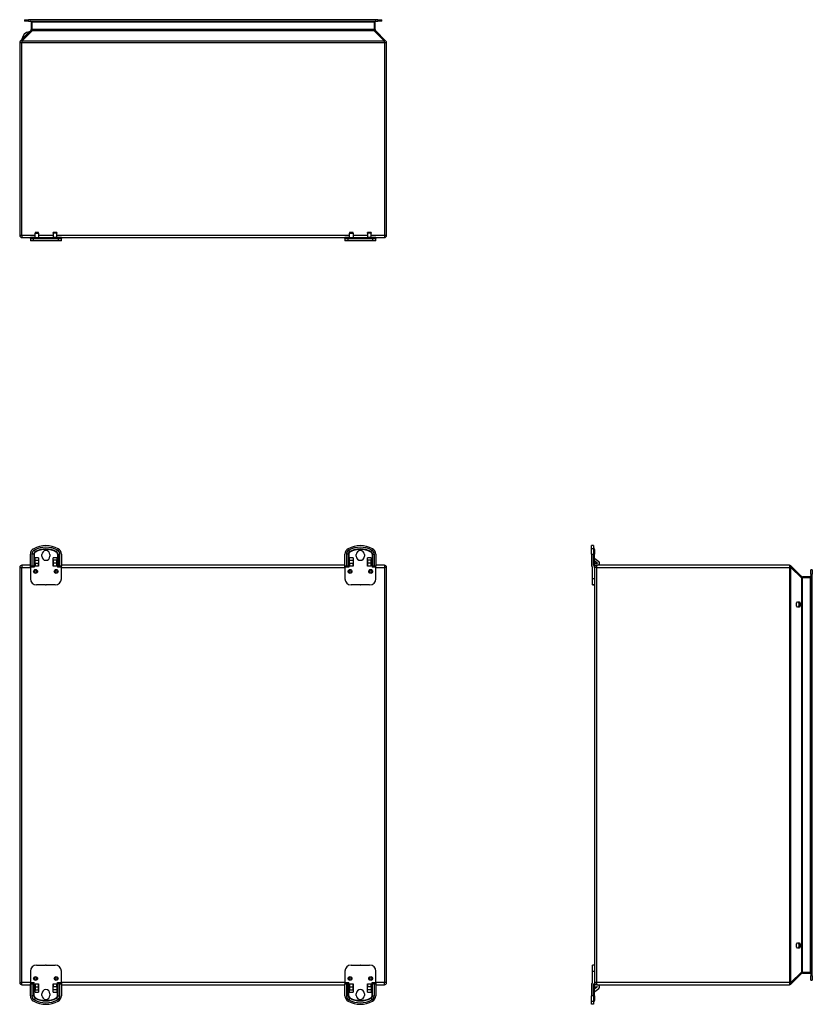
# Model space of a CAD drawing. Header units: inches. Extents: x 7.2 to 101, y 8.4 to 68.3.
# Tile 2 of 5: x 7.2 to 37.4, y 30.7 to 68.3. Entities that reach past the tile are written whole.
import ezdxf

# ---------------------------------------------------------------- set-up
doc = ezdxf.new("R2010")
doc.units = ezdxf.units.IN
doc.header["$MEASUREMENT"] = 0
doc.layers.add('Visible Edges(ANSI)', color=7, linetype='Continuous', lineweight=25)
doc.layers.add('Visible Tangent Edges(ANSI)', color=7, linetype='Continuous', lineweight=25)

msp = doc.modelspace()

# ---------------------------------------------------------------- linework, layer by layer
at = {"layer": 'Visible Edges(ANSI)'}
for p, q in [((7.38, 68.252), (7.537, 68.252)), ((7.38, 68.252), (7.38, 68.199)), ((7.537, 68.199), (7.38, 68.199)), ((20.866, 68.252), (7.537, 68.252)), ((7.537, 68.199), (20.866, 68.199)), ((7.642, 68.168), (7.642, 67.873)), ((20.762, 67.873), (20.762, 68.168)), ((20.866, 68.252), (21.024, 68.252)), ((21.024, 68.199), (20.866, 68.199)), ((21.024, 68.199), (21.024, 68.252)), ((7.626, 67.836), (7.226, 67.437)), ((21.177, 67.437), (20.777, 67.836)), ((7.202, 67.377), (7.202, 60.024)), ((21.202, 60.024), (21.202, 67.377)), ((7.788, 60.137), (7.788, 60.105)), ((7.926, 60.137), (7.788, 60.137)), ((7.788, 59.948), (7.788, 60.105)), ((7.926, 60.105), (7.926, 60.137)), ((7.926, 60.105), (7.926, 59.948)), ((8.477, 60.105), (8.477, 60.137)), ((8.615, 60.137), (8.477, 60.137)), ((8.477, 60.105), (8.477, 59.948)), ((8.615, 60.137), (8.615, 60.105)), ((8.615, 59.948), (8.615, 60.105)), ((19.788, 60.137), (19.788, 60.105)), ((19.926, 60.137), (19.788, 60.137)), ((19.788, 59.948), (19.788, 60.105)), ((19.926, 60.105), (19.926, 60.137)), ((19.926, 60.105), (19.926, 59.948)), ((20.477, 60.105), (20.477, 60.137)), ((20.615, 60.137), (20.477, 60.137)), ((20.477, 60.105), (20.477, 59.948)), ((20.615, 60.137), (20.615, 60.105)), ((20.615, 59.948), (20.615, 60.105)), ((7.286, 59.94), (7.611, 59.94)), ((7.757, 59.94), (7.611, 59.94)), ((7.611, 59.901), (7.611, 59.94)), ((7.611, 59.901), (7.735, 59.901)), ((7.611, 59.901), (7.611, 59.822)), ((7.735, 59.822), (7.611, 59.822)), ((7.687, 59.911), (7.68, 59.904)), ((7.735, 59.901), (8.668, 59.901)), ((8.668, 59.822), (7.735, 59.822)), ((7.757, 59.94), (7.804, 59.94)), ((7.788, 59.94), (7.788, 59.948)), ((7.804, 59.94), (8.599, 59.94)), ((7.926, 59.948), (7.926, 59.94)), ((8.477, 59.948), (8.477, 59.94)), ((8.599, 59.94), (8.647, 59.94)), ((8.615, 59.94), (8.615, 59.948)), ((8.792, 59.94), (8.647, 59.94)), ((8.668, 59.901), (8.792, 59.901)), ((8.792, 59.822), (8.668, 59.822)), ((8.716, 59.911), (8.723, 59.904)), ((8.792, 59.94), (19.611, 59.94)), ((8.792, 59.94), (8.792, 59.901)), ((8.792, 59.822), (8.792, 59.901)), ((19.757, 59.94), (19.611, 59.94)), ((19.611, 59.901), (19.611, 59.94)), ((19.611, 59.901), (19.735, 59.901)), ((19.611, 59.901), (19.611, 59.822)), ((19.735, 59.822), (19.611, 59.822)), ((19.687, 59.911), (19.68, 59.904)), ((19.735, 59.901), (20.668, 59.901)), ((20.668, 59.822), (19.735, 59.822)), ((19.757, 59.94), (19.804, 59.94)), ((19.788, 59.94), (19.788, 59.948)), ((19.804, 59.94), (20.599, 59.94)), ((19.926, 59.948), (19.926, 59.94)), ((20.477, 59.948), (20.477, 59.94)), ((20.599, 59.94), (20.647, 59.94)), ((20.615, 59.94), (20.615, 59.948)), ((20.792, 59.94), (20.647, 59.94)), ((20.668, 59.901), (20.792, 59.901)), ((20.792, 59.822), (20.668, 59.822)), ((20.716, 59.911), (20.723, 59.904)), ((20.792, 59.94), (21.118, 59.94)), ((20.792, 59.94), (20.792, 59.901)), ((20.792, 59.822), (20.792, 59.901)), ((29.097, 48.189), (29.018, 48.189)), ((29.018, 48.072), (29.018, 48.189)), ((29.097, 48.189), (29.097, 48.072)), ((29.107, 48.113), (29.1, 48.12)), ((7.611, 47.402), (7.611, 47.864)), ((7.788, 47.722), (7.788, 47.722)), ((7.788, 47.633), (7.788, 47.722)), ((7.788, 47.41), (7.788, 47.722)), ((7.788, 47.716), (7.788, 47.716)), ((7.926, 47.722), (7.926, 47.722)), ((7.926, 47.722), (7.926, 47.633)), ((7.926, 47.722), (7.926, 47.41)), ((7.926, 47.716), (7.926, 47.716)), ((8.046, 47.785), (8.046, 47.847)), ((8.358, 47.847), (8.358, 47.785)), ((8.477, 47.41), (8.477, 47.722)), ((8.477, 47.633), (8.477, 47.722)), ((8.477, 47.722), (8.477, 47.722)), ((8.477, 47.716), (8.477, 47.716)), ((8.615, 47.722), (8.616, 47.722)), ((8.615, 47.722), (8.615, 47.633)), ((8.616, 47.716), (8.615, 47.716)), ((8.616, 47.722), (8.616, 47.41)), ((8.792, 47.864), (8.792, 47.402)), ((19.611, 47.402), (19.611, 47.864)), ((19.788, 47.722), (19.788, 47.722)), ((19.788, 47.633), (19.788, 47.722)), ((19.788, 47.41), (19.788, 47.722)), ((19.788, 47.716), (19.788, 47.716)), ((19.926, 47.722), (19.926, 47.722)), ((19.926, 47.722), (19.926, 47.633)), ((19.926, 47.722), (19.926, 47.41)), ((19.926, 47.716), (19.926, 47.716)), ((20.046, 47.785), (20.046, 47.847)), ((20.358, 47.847), (20.358, 47.785)), ((20.477, 47.41), (20.477, 47.722)), ((20.477, 47.633), (20.477, 47.722)), ((20.477, 47.722), (20.477, 47.722)), ((20.477, 47.716), (20.477, 47.716)), ((20.615, 47.722), (20.616, 47.722)), ((20.615, 47.722), (20.615, 47.633)), ((20.616, 47.716), (20.615, 47.716)), ((20.616, 47.722), (20.616, 47.41)), ((20.792, 47.864), (20.792, 47.402)), ((29.018, 47.864), (29.018, 48.072)), ((29.018, 47.864), (29.018, 47.402)), ((29.097, 48.072), (29.097, 47.864)), ((29.097, 47.441), (29.097, 47.864)), ((29.136, 48.043), (29.136, 47.943)), ((29.136, 47.943), (29.136, 47.864)), ((29.136, 47.402), (29.136, 47.864)), ((29.144, 47.7), (29.301, 47.584)), ((7.202, 47.357), (7.202, 31.525)), ((7.611, 47.441), (7.286, 47.441)), ((7.669, 47.402), (7.611, 47.402)), ((7.611, 47.363), (7.611, 47.402)), ((7.611, 47.363), (7.611, 46.929)), ((7.788, 47.527), (7.788, 47.633)), ((7.788, 47.52), (7.788, 47.527)), ((7.788, 47.52), (7.788, 47.41)), ((7.788, 47.52), (7.926, 47.52)), ((7.788, 47.441), (7.788, 47.441)), ((7.788, 47.41), (7.788, 47.41)), ((7.926, 47.633), (7.926, 47.527)), ((7.926, 47.527), (7.926, 47.52)), ((7.926, 47.41), (7.926, 47.52)), ((7.926, 47.441), (7.926, 47.441)), ((7.926, 47.41), (7.926, 47.41)), ((8.477, 47.633), (8.477, 47.527)), ((8.477, 47.527), (8.477, 47.52)), ((8.477, 47.52), (8.477, 47.41)), ((8.615, 47.52), (8.477, 47.52)), ((8.477, 47.441), (8.477, 47.441)), ((8.477, 47.41), (8.477, 47.41)), ((8.615, 47.527), (8.615, 47.633)), ((8.615, 47.52), (8.615, 47.527)), ((8.615, 47.41), (8.615, 47.52)), ((8.616, 47.441), (8.615, 47.441)), ((8.616, 47.41), (8.615, 47.41)), ((8.792, 47.402), (8.735, 47.402)), ((19.611, 47.441), (8.792, 47.441)), ((8.792, 47.363), (8.792, 47.402)), ((8.792, 46.929), (8.792, 47.363)), ((19.669, 47.402), (19.611, 47.402)), ((19.611, 47.363), (19.611, 47.402)), ((19.611, 47.363), (19.611, 46.929)), ((19.788, 47.527), (19.788, 47.633)), ((19.788, 47.52), (19.788, 47.527)), ((19.788, 47.52), (19.788, 47.41)), ((19.788, 47.52), (19.926, 47.52)), ((19.788, 47.441), (19.788, 47.441)), ((19.788, 47.41), (19.788, 47.41)), ((19.926, 47.633), (19.926, 47.527)), ((19.926, 47.527), (19.926, 47.52)), ((19.926, 47.41), (19.926, 47.52)), ((19.926, 47.441), (19.926, 47.441)), ((19.926, 47.41), (19.926, 47.41)), ((20.477, 47.633), (20.477, 47.527)), ((20.477, 47.527), (20.477, 47.52)), ((20.477, 47.52), (20.477, 47.41)), ((20.615, 47.52), (20.477, 47.52)), ((20.477, 47.441), (20.477, 47.441)), ((20.477, 47.41), (20.477, 47.41)), ((20.615, 47.527), (20.615, 47.633)), ((20.615, 47.52), (20.615, 47.527)), ((20.615, 47.41), (20.615, 47.52)), ((20.616, 47.441), (20.615, 47.441)), ((20.616, 47.41), (20.615, 47.41)), ((20.792, 47.402), (20.735, 47.402)), ((21.118, 47.441), (20.792, 47.441)), ((20.792, 47.363), (20.792, 47.402)), ((20.792, 46.929), (20.792, 47.363)), ((21.202, 31.525), (21.202, 47.357)), ((29.057, 46.929), (29.057, 47.363)), ((29.244, 47.527), (29.136, 47.608)), ((29.136, 47.357), (29.136, 47.402)), ((29.136, 47.357), (29.136, 31.525)), ((29.167, 47.52), (29.242, 47.52)), ((29.22, 47.441), (29.175, 47.441)), ((36.573, 47.441), (29.22, 47.441)), ((37.032, 47.017), (36.632, 47.417)), ((37.364, 47.001), (37.069, 47.001)), ((37.395, 47.106), (37.395, 47.263)), ((37.448, 47.263), (37.395, 47.263)), ((37.395, 47.106), (37.395, 31.777)), ((37.448, 47.263), (37.448, 47.106)), ((37.448, 31.777), (37.448, 47.106)), ((8.191, 46.693), (7.847, 46.693)), ((8.556, 46.693), (8.213, 46.693)), ((20.191, 46.693), (19.847, 46.693)), ((20.556, 46.693), (20.213, 46.693)), ((29.057, 46.693), (29.057, 46.929)), ((29.057, 46.693), (29.057, 46.693)), ((29.136, 46.693), (29.057, 46.693)), ((29.057, 46.693), (29.136, 46.693)), ((36.843, 45.993), (36.879, 46.043)), ((36.843, 45.89), (36.843, 45.993)), ((36.879, 45.84), (36.843, 45.89)), ((36.879, 46.043), (36.952, 46.043)), ((36.952, 45.84), (36.879, 45.84)), ((36.949, 45.993), (36.914, 46.043)), ((36.914, 45.84), (36.949, 45.89)), ((36.949, 45.89), (36.949, 45.993)), ((36.987, 45.993), (36.949, 45.993)), ((36.987, 45.89), (36.949, 45.89)), ((36.952, 46.043), (36.987, 45.993)), ((36.987, 45.89), (36.952, 45.84)), ((36.987, 45.993), (36.987, 45.89)), ((36.843, 32.993), (36.879, 33.043)), ((36.843, 32.89), (36.843, 32.993)), ((36.879, 32.84), (36.843, 32.89)), ((36.879, 33.043), (36.952, 33.043)), ((36.952, 32.84), (36.879, 32.84)), ((36.949, 32.993), (36.914, 33.043)), ((36.914, 32.84), (36.949, 32.89)), ((36.949, 32.89), (36.949, 32.993)), ((36.987, 32.993), (36.949, 32.993)), ((36.987, 32.89), (36.949, 32.89)), ((36.952, 33.043), (36.987, 32.993)), ((36.987, 32.89), (36.952, 32.84)), ((36.987, 32.993), (36.987, 32.89)), ((7.611, 31.953), (7.611, 31.519)), ((7.847, 32.189), (8.191, 32.189)), ((8.213, 32.189), (8.556, 32.189)), ((8.792, 31.519), (8.792, 31.953)), ((19.611, 31.953), (19.611, 31.519)), ((19.847, 32.189), (20.191, 32.189)), ((20.213, 32.189), (20.556, 32.189)), ((20.792, 31.519), (20.792, 31.953)), ((29.057, 31.953), (29.057, 32.189)), ((29.136, 32.189), (29.057, 32.189)), ((29.057, 32.189), (29.057, 32.189)), ((29.136, 32.189), (29.057, 32.189)), ((29.057, 31.519), (29.057, 31.953)), ((36.632, 31.466), (37.032, 31.866)), ((37.069, 31.881), (37.364, 31.881)), ((37.395, 31.619), (37.395, 31.777)), ((37.395, 31.619), (37.448, 31.619)), ((37.448, 31.777), (37.448, 31.619)), ((7.286, 31.441), (7.611, 31.441)), ((7.611, 31.519), (7.611, 31.48)), ((7.611, 31.48), (7.669, 31.48)), ((7.611, 31.019), (7.611, 31.48)), ((7.788, 31.161), (7.788, 31.472)), ((7.788, 31.472), (7.788, 31.472)), ((7.788, 31.472), (7.788, 31.362)), ((7.788, 31.441), (7.788, 31.441)), ((7.788, 31.362), (7.926, 31.362)), ((7.788, 31.362), (7.788, 31.355)), ((7.788, 31.355), (7.788, 31.249)), ((7.788, 31.161), (7.788, 31.249)), ((7.926, 31.472), (7.926, 31.161)), ((7.926, 31.362), (7.926, 31.472)), ((7.926, 31.472), (7.926, 31.472)), ((7.926, 31.441), (7.926, 31.441)), ((7.926, 31.355), (7.926, 31.362)), ((7.926, 31.249), (7.926, 31.355)), ((7.926, 31.249), (7.926, 31.161)), ((8.477, 31.472), (8.477, 31.472)), ((8.477, 31.472), (8.477, 31.362)), ((8.477, 31.161), (8.477, 31.472)), ((8.477, 31.441), (8.477, 31.441)), ((8.615, 31.362), (8.477, 31.362)), ((8.477, 31.355), (8.477, 31.362)), ((8.477, 31.249), (8.477, 31.355)), ((8.477, 31.161), (8.477, 31.249)), ((8.615, 31.472), (8.616, 31.472)), ((8.615, 31.362), (8.615, 31.472)), ((8.615, 31.441), (8.616, 31.441)), ((8.615, 31.362), (8.615, 31.355)), ((8.615, 31.355), (8.615, 31.249)), ((8.615, 31.249), (8.615, 31.161)), ((8.616, 31.472), (8.616, 31.161)), ((8.735, 31.48), (8.792, 31.48)), ((8.792, 31.519), (8.792, 31.48)), ((8.792, 31.48), (8.792, 31.019)), ((8.792, 31.441), (19.611, 31.441)), ((19.611, 31.519), (19.611, 31.48)), ((19.611, 31.48), (19.669, 31.48)), ((19.611, 31.019), (19.611, 31.48)), ((19.788, 31.161), (19.788, 31.472)), ((19.788, 31.472), (19.788, 31.472)), ((19.788, 31.472), (19.788, 31.362)), ((19.788, 31.441), (19.788, 31.441)), ((19.788, 31.362), (19.926, 31.362)), ((19.788, 31.362), (19.788, 31.355)), ((19.788, 31.355), (19.788, 31.249)), ((19.788, 31.161), (19.788, 31.249)), ((19.926, 31.472), (19.926, 31.161)), ((19.926, 31.362), (19.926, 31.472)), ((19.926, 31.472), (19.926, 31.472)), ((19.926, 31.441), (19.926, 31.441)), ((19.926, 31.355), (19.926, 31.362)), ((19.926, 31.249), (19.926, 31.355)), ((19.926, 31.249), (19.926, 31.161)), ((20.477, 31.472), (20.477, 31.472)), ((20.477, 31.472), (20.477, 31.362)), ((20.477, 31.161), (20.477, 31.472)), ((20.477, 31.441), (20.477, 31.441)), ((20.615, 31.362), (20.477, 31.362)), ((20.477, 31.355), (20.477, 31.362)), ((20.477, 31.249), (20.477, 31.355)), ((20.477, 31.161), (20.477, 31.249)), ((20.615, 31.472), (20.616, 31.472)), ((20.615, 31.362), (20.615, 31.472)), ((20.615, 31.441), (20.616, 31.441)), ((20.615, 31.362), (20.615, 31.355)), ((20.615, 31.355), (20.615, 31.249)), ((20.615, 31.249), (20.615, 31.161)), ((20.616, 31.472), (20.616, 31.161)), ((20.735, 31.48), (20.792, 31.48)), ((20.792, 31.519), (20.792, 31.48)), ((20.792, 31.48), (20.792, 31.019)), ((20.792, 31.441), (21.118, 31.441)), ((29.018, 31.48), (29.018, 31.019)), ((29.097, 31.019), (29.097, 31.441)), ((29.136, 31.525), (29.136, 31.48)), ((29.136, 31.019), (29.136, 31.48)), ((29.244, 31.355), (29.136, 31.274)), ((29.144, 31.182), (29.301, 31.299)), ((29.167, 31.362), (29.242, 31.362)), ((29.22, 31.441), (29.175, 31.441)), ((29.22, 31.441), (36.573, 31.441)), ((7.788, 31.166), (7.788, 31.166)), ((7.788, 31.161), (7.788, 31.161)), ((7.926, 31.166), (7.926, 31.166)), ((7.926, 31.161), (7.926, 31.161)), ((8.046, 31.035), (8.046, 31.097)), ((8.358, 31.097), (8.358, 31.035)), ((8.477, 31.166), (8.477, 31.166)), ((8.477, 31.161), (8.477, 31.161)), ((8.615, 31.166), (8.616, 31.166)), ((8.616, 31.161), (8.615, 31.161)), ((19.788, 31.166), (19.788, 31.166)), ((19.788, 31.161), (19.788, 31.161)), ((19.926, 31.166), (19.926, 31.166)), ((19.926, 31.161), (19.926, 31.161)), ((20.046, 31.035), (20.046, 31.097)), ((20.358, 31.097), (20.358, 31.035)), ((20.477, 31.166), (20.477, 31.166)), ((20.477, 31.161), (20.477, 31.161)), ((20.615, 31.166), (20.616, 31.166)), ((20.616, 31.161), (20.615, 31.161)), ((29.018, 30.811), (29.018, 31.019)), ((29.018, 30.693), (29.018, 30.811)), ((29.097, 31.019), (29.097, 30.811)), ((29.097, 30.811), (29.097, 30.693)), ((29.136, 31.019), (29.136, 30.939)), ((29.136, 30.939), (29.136, 30.839)), ((29.097, 30.693), (29.018, 30.693)), ((29.107, 30.769), (29.1, 30.762))]:
    msp.add_line(p, q, dxfattribs=at)
at = {"layer": 'Visible Edges(ANSI)', "flags": 128}
for points in [[(7.738, 47.389), (7.737, 47.391), (7.735, 47.393), (7.732, 47.394), (7.73, 47.396), (7.727, 47.397), (7.725, 47.398), (7.722, 47.399), (7.719, 47.4), (7.717, 47.4), (7.714, 47.401), (7.711, 47.401), (7.708, 47.401), (7.705, 47.402), (7.702, 47.402), (7.698, 47.402), (7.695, 47.402), (7.692, 47.402), (7.689, 47.402), (7.685, 47.402), (7.682, 47.402), (7.679, 47.402), (7.675, 47.402), (7.672, 47.402), (7.669, 47.402)], [(7.757, 47.363), (7.756, 47.364), (7.756, 47.365), (7.755, 47.366), (7.754, 47.367), (7.754, 47.367), (7.753, 47.368), (7.753, 47.369), (7.752, 47.37), (7.751, 47.371), (7.751, 47.372), (7.75, 47.373), (7.749, 47.374), (7.749, 47.374), (7.748, 47.375), (7.748, 47.376), (7.747, 47.377), (7.747, 47.378), (7.746, 47.379), (7.745, 47.38), (7.745, 47.38), (7.744, 47.381), (7.744, 47.382), (7.743, 47.383), (7.743, 47.384)], [(8.661, 47.384), (8.66, 47.383), (8.66, 47.382), (8.659, 47.381), (8.659, 47.38), (8.658, 47.38), (8.658, 47.379), (8.657, 47.378), (8.656, 47.377), (8.656, 47.376), (8.655, 47.375), (8.655, 47.374), (8.654, 47.374), (8.653, 47.373), (8.653, 47.372), (8.652, 47.371), (8.652, 47.37), (8.651, 47.369), (8.65, 47.368), (8.65, 47.367), (8.649, 47.367), (8.648, 47.366), (8.648, 47.365), (8.647, 47.364), (8.647, 47.363)], [(8.735, 47.402), (8.731, 47.402), (8.728, 47.402), (8.725, 47.402), (8.722, 47.402), (8.718, 47.402), (8.715, 47.402), (8.712, 47.402), (8.708, 47.402), (8.705, 47.402), (8.702, 47.402), (8.699, 47.402), (8.696, 47.401), (8.693, 47.401), (8.69, 47.401), (8.687, 47.4), (8.684, 47.4), (8.681, 47.399), (8.679, 47.398), (8.676, 47.397), (8.674, 47.396), (8.671, 47.394), (8.669, 47.393), (8.667, 47.391), (8.665, 47.389)], [(19.738, 47.389), (19.737, 47.391), (19.735, 47.393), (19.732, 47.394), (19.73, 47.396), (19.727, 47.397), (19.725, 47.398), (19.722, 47.399), (19.719, 47.4), (19.717, 47.4), (19.714, 47.401), (19.711, 47.401), (19.708, 47.401), (19.705, 47.402), (19.702, 47.402), (19.698, 47.402), (19.695, 47.402), (19.692, 47.402), (19.689, 47.402), (19.685, 47.402), (19.682, 47.402), (19.679, 47.402), (19.675, 47.402), (19.672, 47.402), (19.669, 47.402)], [(19.757, 47.363), (19.756, 47.364), (19.756, 47.365), (19.755, 47.366), (19.754, 47.367), (19.754, 47.367), (19.753, 47.368), (19.753, 47.369), (19.752, 47.37), (19.751, 47.371), (19.751, 47.372), (19.75, 47.373), (19.749, 47.374), (19.749, 47.374), (19.748, 47.375), (19.748, 47.376), (19.747, 47.377), (19.747, 47.378), (19.746, 47.379), (19.745, 47.38), (19.745, 47.38), (19.744, 47.381), (19.744, 47.382), (19.743, 47.383), (19.743, 47.384)], [(20.661, 47.384), (20.66, 47.383), (20.66, 47.382), (20.659, 47.381), (20.659, 47.38), (20.658, 47.38), (20.658, 47.379), (20.657, 47.378), (20.656, 47.377), (20.656, 47.376), (20.655, 47.375), (20.655, 47.374), (20.654, 47.374), (20.653, 47.373), (20.653, 47.372), (20.652, 47.371), (20.652, 47.37), (20.651, 47.369), (20.65, 47.368), (20.65, 47.367), (20.649, 47.367), (20.648, 47.366), (20.648, 47.365), (20.647, 47.364), (20.647, 47.363)], [(20.735, 47.402), (20.731, 47.402), (20.728, 47.402), (20.725, 47.402), (20.722, 47.402), (20.718, 47.402), (20.715, 47.402), (20.712, 47.402), (20.708, 47.402), (20.705, 47.402), (20.702, 47.402), (20.699, 47.402), (20.696, 47.401), (20.693, 47.401), (20.69, 47.401), (20.687, 47.4), (20.684, 47.4), (20.681, 47.399), (20.679, 47.398), (20.676, 47.397), (20.674, 47.396), (20.671, 47.394), (20.669, 47.393), (20.667, 47.391), (20.665, 47.389)], [(7.669, 31.48), (7.672, 31.48), (7.675, 31.48), (7.679, 31.48), (7.682, 31.48), (7.685, 31.48), (7.689, 31.48), (7.692, 31.48), (7.695, 31.48), (7.698, 31.48), (7.702, 31.481), (7.705, 31.481), (7.708, 31.481), (7.711, 31.481), (7.714, 31.482), (7.717, 31.482), (7.719, 31.483), (7.722, 31.483), (7.725, 31.484), (7.727, 31.485), (7.73, 31.487), (7.732, 31.488), (7.735, 31.489), (7.737, 31.491), (7.738, 31.493)], [(7.743, 31.499), (7.743, 31.5), (7.744, 31.5), (7.744, 31.501), (7.745, 31.502), (7.745, 31.503), (7.746, 31.504), (7.747, 31.504), (7.747, 31.505), (7.748, 31.506), (7.748, 31.507), (7.749, 31.508), (7.749, 31.509), (7.75, 31.51), (7.751, 31.511), (7.751, 31.511), (7.752, 31.512), (7.753, 31.513), (7.753, 31.514), (7.754, 31.515), (7.754, 31.516), (7.755, 31.517), (7.756, 31.517), (7.756, 31.518), (7.757, 31.519)], [(8.647, 31.519), (8.647, 31.518), (8.648, 31.517), (8.648, 31.517), (8.649, 31.516), (8.65, 31.515), (8.65, 31.514), (8.651, 31.513), (8.652, 31.512), (8.652, 31.511), (8.653, 31.511), (8.653, 31.51), (8.654, 31.509), (8.655, 31.508), (8.655, 31.507), (8.656, 31.506), (8.656, 31.505), (8.657, 31.504), (8.658, 31.504), (8.658, 31.503), (8.659, 31.502), (8.659, 31.501), (8.66, 31.5), (8.66, 31.5), (8.661, 31.499)], [(8.665, 31.493), (8.667, 31.491), (8.669, 31.489), (8.671, 31.488), (8.674, 31.487), (8.676, 31.485), (8.679, 31.484), (8.681, 31.483), (8.684, 31.483), (8.687, 31.482), (8.69, 31.482), (8.693, 31.481), (8.696, 31.481), (8.699, 31.481), (8.702, 31.481), (8.705, 31.48), (8.708, 31.48), (8.712, 31.48), (8.715, 31.48), (8.718, 31.48), (8.722, 31.48), (8.725, 31.48), (8.728, 31.48), (8.731, 31.48), (8.735, 31.48)], [(19.669, 31.48), (19.672, 31.48), (19.675, 31.48), (19.679, 31.48), (19.682, 31.48), (19.685, 31.48), (19.689, 31.48), (19.692, 31.48), (19.695, 31.48), (19.698, 31.48), (19.702, 31.481), (19.705, 31.481), (19.708, 31.481), (19.711, 31.481), (19.714, 31.482), (19.717, 31.482), (19.719, 31.483), (19.722, 31.483), (19.725, 31.484), (19.727, 31.485), (19.73, 31.487), (19.732, 31.488), (19.735, 31.489), (19.737, 31.491), (19.738, 31.493)], [(19.743, 31.499), (19.743, 31.5), (19.744, 31.5), (19.744, 31.501), (19.745, 31.502), (19.745, 31.503), (19.746, 31.504), (19.747, 31.504), (19.747, 31.505), (19.748, 31.506), (19.748, 31.507), (19.749, 31.508), (19.749, 31.509), (19.75, 31.51), (19.751, 31.511), (19.751, 31.511), (19.752, 31.512), (19.753, 31.513), (19.753, 31.514), (19.754, 31.515), (19.754, 31.516), (19.755, 31.517), (19.756, 31.517), (19.756, 31.518), (19.757, 31.519)], [(20.647, 31.519), (20.647, 31.518), (20.648, 31.517), (20.648, 31.517), (20.649, 31.516), (20.65, 31.515), (20.65, 31.514), (20.651, 31.513), (20.652, 31.512), (20.652, 31.511), (20.653, 31.511), (20.653, 31.51), (20.654, 31.509), (20.655, 31.508), (20.655, 31.507), (20.656, 31.506), (20.656, 31.505), (20.657, 31.504), (20.658, 31.504), (20.658, 31.503), (20.659, 31.502), (20.659, 31.501), (20.66, 31.5), (20.66, 31.5), (20.661, 31.499)], [(20.665, 31.493), (20.667, 31.491), (20.669, 31.489), (20.671, 31.488), (20.674, 31.487), (20.676, 31.485), (20.679, 31.484), (20.681, 31.483), (20.684, 31.483), (20.687, 31.482), (20.69, 31.482), (20.693, 31.481), (20.696, 31.481), (20.699, 31.481), (20.702, 31.481), (20.705, 31.48), (20.708, 31.48), (20.712, 31.48), (20.715, 31.48), (20.718, 31.48), (20.722, 31.48), (20.725, 31.48), (20.728, 31.48), (20.731, 31.48), (20.735, 31.48)]]:
    msp.add_lwpolyline(points, dxfattribs=at)
at = {"layer": 'Visible Edges(ANSI)'}
for centre, radius, start, end in [((7.611, 68.168), 0.031, 0, 90), ((20.793, 68.168), 0.031, 90, 180), ((7.604, 67.469), 0.323, 98.1301, 171.8699), ((7.559, 67.781), 0.00787, 315, 98.1301), ((7.589, 67.874), 0.053, 315, 0), ((20.815, 67.874), 0.053, 180, 225), ((7.286, 67.377), 0.084, 135, 180), ((7.292, 67.514), 0.00787, 171.8699, 315), ((21.118, 67.377), 0.084, 0, 45), ((7.286, 60.024), 0.084, 180, 270), ((7.673, 59.911), 0.00984, 270, 315), ((7.757, 59.842), 0.0984, 90, 135), ((8.647, 59.842), 0.0984, 45, 90), ((8.73, 59.911), 0.00984, 225, 270), ((19.673, 59.911), 0.00984, 270, 315), ((19.757, 59.842), 0.0984, 90, 135), ((20.647, 59.842), 0.0984, 45, 90), ((20.73, 59.911), 0.00984, 225, 270), ((21.118, 60.024), 0.084, 270, 0), ((8.202, 47.205), 0.984, 61.7058, 118.2942), ((20.202, 47.205), 0.984, 61.7058, 118.2942), ((29.107, 48.127), 0.00984, 180, 225), ((29.037, 48.043), 0.0984, 0, 45), ((7.847, 47.864), 0.236, 118.2942, 180), ((8.202, 47.847), 0.156, 0, 180), ((8.202, 47.785), 0.156, 180, 0), ((8.556, 47.864), 0.236, 0, 61.7058), ((19.847, 47.864), 0.236, 118.2942, 180), ((20.202, 47.847), 0.156, 0, 180), ((20.202, 47.785), 0.156, 180, 0), ((20.556, 47.864), 0.236, 0, 61.7058), ((29.155, 47.716), 0.0197, 180, 233.3856), ((7.286, 47.357), 0.084, 90, 180), ((7.71, 47.363), 0.039, 31.5522, 42.3383), ((8.694, 47.363), 0.039, 137.6617, 148.4478), ((19.71, 47.363), 0.039, 31.5522, 42.3383), ((20.694, 47.363), 0.039, 137.6617, 148.4478), ((21.118, 47.357), 0.084, 0, 90), ((29.018, 47.363), 0.039, 0, 90), ((29.136, 47.441), 0.039, 180, 270), ((29.167, 47.41), 0.11, 90, 106.5099), ((29.22, 47.357), 0.084, 90, 180), ((29.175, 47.402), 0.039, 90, 180), ((29.242, 47.524), 0.00394, 270, 53.3856), ((29.254, 47.52), 0.079, 270, 53.3856), ((36.573, 47.357), 0.084, 45, 90), ((37.07, 47.054), 0.053, 225, 270), ((37.364, 47.032), 0.031, 270, 0), ((7.847, 46.929), 0.236, 180, 270), ((8.202, 47.677), 0.984, 269.3517, 270.6483), ((8.556, 46.929), 0.236, 270, 0), ((19.847, 46.929), 0.236, 180, 270), ((20.202, 47.677), 0.984, 269.3517, 270.6483), ((20.556, 46.929), 0.236, 270, 0), ((7.847, 31.953), 0.236, 90, 180), ((8.202, 31.205), 0.984, 89.3517, 90.6483), ((8.556, 31.953), 0.236, 0, 90), ((19.847, 31.953), 0.236, 90, 180), ((20.202, 31.205), 0.984, 89.3517, 90.6483), ((20.556, 31.953), 0.236, 0, 90), ((37.07, 31.828), 0.053, 90, 135), ((37.364, 31.85), 0.031, 0, 90), ((7.286, 31.525), 0.084, 180, 270), ((7.71, 31.519), 0.039, 317.6617, 328.4478), ((8.202, 31.097), 0.156, 0, 180), ((8.694, 31.519), 0.039, 211.5522, 222.3383), ((19.71, 31.519), 0.039, 317.6617, 328.4478), ((20.202, 31.097), 0.156, 0, 180), ((20.694, 31.519), 0.039, 211.5522, 222.3383), ((21.118, 31.525), 0.084, 270, 0), ((29.018, 31.519), 0.039, 270, 0), ((29.136, 31.441), 0.039, 90, 180), ((29.22, 31.525), 0.084, 180, 270), ((29.175, 31.48), 0.039, 180, 270), ((29.167, 31.472), 0.11, 253.4901, 270), ((29.155, 31.166), 0.0197, 126.6144, 180), ((29.242, 31.358), 0.00394, 306.6144, 90), ((29.254, 31.362), 0.079, 306.6144, 90), ((36.573, 31.525), 0.084, 270, 315), ((7.847, 31.019), 0.236, 180, 241.7058), ((8.202, 31.677), 0.984, 241.7058, 298.2942), ((8.202, 31.035), 0.156, 180, 0), ((8.556, 31.019), 0.236, 298.2942, 0), ((19.847, 31.019), 0.236, 180, 241.7058), ((20.202, 31.677), 0.984, 241.7058, 298.2942), ((20.202, 31.035), 0.156, 180, 0), ((20.556, 31.019), 0.236, 298.2942, 0), ((29.037, 30.839), 0.0984, 315, 0), ((29.107, 30.755), 0.00984, 135, 180)]:
    msp.add_arc(centre, radius, start, end, dxfattribs=at)
at = {"layer": 'Visible Tangent Edges(ANSI)'}
for p, q in [((7.537, 68.199), (7.537, 68.252)), ((7.673, 68.168), (7.642, 68.168)), ((7.673, 68.168), (7.673, 68.199)), ((7.673, 68.168), (20.731, 68.168)), ((7.673, 67.873), (7.673, 68.168)), ((20.731, 68.168), (20.731, 68.199)), ((20.762, 68.168), (20.731, 68.168)), ((20.731, 68.168), (20.731, 67.873)), ((20.866, 68.252), (20.866, 68.199)), ((7.284, 67.515), (7.558, 67.789)), ((7.286, 67.437), (7.686, 67.836)), ((7.673, 67.873), (7.676, 67.834)), ((20.718, 67.874), (7.686, 67.874)), ((7.686, 67.874), (7.686, 67.836)), ((7.686, 67.836), (20.718, 67.836)), ((20.718, 67.836), (20.718, 67.874)), ((20.718, 67.836), (21.118, 67.437)), ((20.728, 67.834), (20.731, 67.873)), ((7.202, 67.377), (7.286, 67.377)), ((7.286, 67.437), (7.286, 67.377)), ((21.118, 67.437), (7.286, 67.437)), ((7.286, 60.024), (7.286, 67.377)), ((7.286, 67.377), (21.118, 67.377)), ((21.118, 67.377), (21.118, 67.437)), ((21.118, 67.377), (21.202, 67.377)), ((21.118, 67.377), (21.118, 60.024)), ((7.788, 60.105), (7.926, 60.105)), ((8.615, 60.105), (8.477, 60.105)), ((19.788, 60.105), (19.926, 60.105)), ((20.615, 60.105), (20.477, 60.105)), ((7.286, 60.024), (7.202, 60.024)), ((7.286, 60.024), (7.286, 59.94)), ((7.788, 60.024), (7.286, 60.024)), ((7.68, 59.904), (7.768, 59.904)), ((7.771, 59.911), (7.687, 59.911)), ((7.735, 59.822), (7.735, 59.901)), ((7.771, 59.911), (7.768, 59.904)), ((7.768, 59.904), (8.636, 59.904)), ((8.632, 59.911), (7.771, 59.911)), ((7.788, 59.948), (7.926, 59.948)), ((8.477, 60.024), (7.926, 60.024)), ((8.615, 59.948), (8.477, 59.948)), ((19.788, 60.024), (8.615, 60.024)), ((8.716, 59.911), (8.632, 59.911)), ((8.632, 59.911), (8.636, 59.904)), ((8.636, 59.904), (8.723, 59.904)), ((8.668, 59.901), (8.668, 59.822)), ((19.68, 59.904), (19.768, 59.904)), ((19.771, 59.911), (19.687, 59.911)), ((19.735, 59.822), (19.735, 59.901)), ((19.771, 59.911), (19.768, 59.904)), ((19.768, 59.904), (20.636, 59.904)), ((20.632, 59.911), (19.771, 59.911)), ((19.788, 59.948), (19.926, 59.948)), ((20.477, 60.024), (19.926, 60.024)), ((20.615, 59.948), (20.477, 59.948)), ((21.118, 60.024), (20.615, 60.024)), ((20.716, 59.911), (20.632, 59.911)), ((20.632, 59.911), (20.636, 59.904)), ((20.636, 59.904), (20.723, 59.904)), ((20.668, 59.901), (20.668, 59.822)), ((21.202, 60.024), (21.118, 60.024)), ((21.118, 60.024), (21.118, 59.94)), ((29.1, 48.12), (29.1, 48.011)), ((29.107, 48.005), (29.107, 48.113)), ((7.738, 47.864), (7.669, 47.864)), ((7.669, 47.864), (7.669, 47.402)), ((7.738, 47.864), (7.743, 47.864)), ((7.738, 47.864), (7.738, 47.389)), ((7.743, 47.864), (7.757, 47.864)), ((7.743, 47.864), (7.743, 47.384)), ((7.757, 47.864), (7.757, 47.363)), ((7.796, 47.96), (7.763, 48.021)), ((7.926, 47.722), (7.788, 47.722)), ((7.796, 47.96), (7.798, 47.956)), ((7.798, 47.956), (7.804, 47.943)), ((8.615, 47.722), (8.477, 47.722)), ((8.606, 47.956), (8.599, 47.943)), ((8.608, 47.96), (8.606, 47.956)), ((8.608, 47.96), (8.641, 48.021)), ((8.647, 47.864), (8.647, 47.363)), ((8.661, 47.864), (8.647, 47.864)), ((8.661, 47.864), (8.661, 47.384)), ((8.665, 47.864), (8.661, 47.864)), ((8.665, 47.864), (8.665, 47.389)), ((8.665, 47.864), (8.735, 47.864)), ((8.735, 47.402), (8.735, 47.864)), ((19.738, 47.864), (19.669, 47.864)), ((19.669, 47.864), (19.669, 47.402)), ((19.738, 47.864), (19.743, 47.864)), ((19.738, 47.864), (19.738, 47.389)), ((19.743, 47.864), (19.757, 47.864)), ((19.743, 47.864), (19.743, 47.384)), ((19.757, 47.864), (19.757, 47.363)), ((19.796, 47.96), (19.763, 48.021)), ((19.926, 47.722), (19.788, 47.722)), ((19.796, 47.96), (19.798, 47.956)), ((19.798, 47.956), (19.804, 47.943)), ((20.615, 47.722), (20.477, 47.722)), ((20.606, 47.956), (20.599, 47.943)), ((20.608, 47.96), (20.606, 47.956)), ((20.608, 47.96), (20.641, 48.021)), ((20.647, 47.864), (20.647, 47.363)), ((20.661, 47.864), (20.647, 47.864)), ((20.661, 47.864), (20.661, 47.384)), ((20.665, 47.864), (20.661, 47.864)), ((20.665, 47.864), (20.665, 47.389)), ((20.665, 47.864), (20.735, 47.864)), ((20.735, 47.402), (20.735, 47.864)), ((29.097, 48.072), (29.018, 48.072)), ((29.018, 47.864), (29.097, 47.864)), ((29.097, 47.864), (29.1, 47.864)), ((29.1, 48.011), (29.1, 47.864)), ((29.107, 48.005), (29.1, 48.011)), ((29.1, 47.426), (29.1, 47.864)), ((29.107, 47.864), (29.1, 47.864)), ((29.107, 47.864), (29.107, 48.005)), ((29.136, 47.864), (29.107, 47.864)), ((29.107, 47.864), (29.107, 47.415)), ((7.202, 47.357), (7.286, 47.357)), ((7.286, 47.441), (7.286, 47.357)), ((7.286, 47.357), (7.611, 47.357)), ((7.286, 31.525), (7.286, 47.357)), ((7.757, 47.363), (7.611, 47.363)), ((7.788, 47.633), (7.926, 47.633)), ((7.788, 47.527), (7.926, 47.527)), ((7.926, 47.41), (7.788, 47.41)), ((8.615, 47.633), (8.477, 47.633)), ((8.615, 47.527), (8.477, 47.527)), ((8.615, 47.41), (8.477, 47.41)), ((8.792, 47.363), (8.647, 47.363)), ((8.792, 47.357), (19.611, 47.357)), ((19.757, 47.363), (19.611, 47.363)), ((19.788, 47.633), (19.926, 47.633)), ((19.788, 47.527), (19.926, 47.527)), ((19.926, 47.41), (19.788, 47.41)), ((20.615, 47.633), (20.477, 47.633)), ((20.615, 47.527), (20.477, 47.527)), ((20.615, 47.41), (20.477, 47.41)), ((20.792, 47.363), (20.647, 47.363)), ((20.792, 47.357), (21.118, 47.357)), ((21.118, 47.441), (21.118, 47.357)), ((21.202, 47.357), (21.118, 47.357)), ((21.118, 47.357), (21.118, 31.525)), ((29.22, 47.357), (29.136, 47.357)), ((29.22, 47.357), (29.22, 47.441)), ((29.22, 47.357), (36.573, 47.357)), ((29.22, 31.525), (29.22, 47.357)), ((36.573, 47.441), (36.573, 47.357)), ((36.632, 47.357), (36.573, 47.357)), ((36.573, 47.357), (36.573, 31.525)), ((36.632, 47.357), (37.032, 46.957)), ((36.632, 31.525), (36.632, 47.357)), ((37.07, 46.957), (37.032, 46.957)), ((37.032, 46.957), (37.032, 31.925)), ((37.069, 46.97), (37.364, 46.97)), ((37.07, 31.925), (37.07, 46.957)), ((37.364, 46.97), (37.364, 47.001)), ((37.364, 46.97), (37.395, 46.97)), ((37.364, 46.97), (37.364, 31.912)), ((37.395, 47.106), (37.448, 47.106)), ((29.136, 46.929), (29.057, 46.929)), ((29.057, 31.953), (29.136, 31.953)), ((37.032, 31.925), (36.632, 31.525)), ((37.032, 31.925), (37.07, 31.925)), ((37.364, 31.912), (37.069, 31.912)), ((37.364, 31.912), (37.395, 31.912)), ((37.364, 31.881), (37.364, 31.912)), ((37.448, 31.777), (37.395, 31.777)), ((7.202, 31.525), (7.286, 31.525)), ((7.286, 31.441), (7.286, 31.525)), ((7.611, 31.525), (7.286, 31.525)), ((7.611, 31.519), (7.757, 31.519)), ((7.669, 31.48), (7.669, 31.019)), ((7.738, 31.019), (7.738, 31.493)), ((7.743, 31.019), (7.743, 31.499)), ((7.757, 31.019), (7.757, 31.519)), ((7.788, 31.472), (7.926, 31.472)), ((7.788, 31.355), (7.926, 31.355)), ((7.788, 31.249), (7.926, 31.249)), ((8.477, 31.472), (8.615, 31.472)), ((8.615, 31.355), (8.477, 31.355)), ((8.615, 31.249), (8.477, 31.249)), ((8.647, 31.519), (8.792, 31.519)), ((8.647, 31.019), (8.647, 31.519)), ((8.661, 31.019), (8.661, 31.499)), ((8.665, 31.019), (8.665, 31.493)), ((8.735, 31.019), (8.735, 31.48)), ((19.611, 31.525), (8.792, 31.525)), ((19.611, 31.519), (19.757, 31.519)), ((19.669, 31.48), (19.669, 31.019)), ((19.738, 31.019), (19.738, 31.493)), ((19.743, 31.019), (19.743, 31.499)), ((19.757, 31.019), (19.757, 31.519)), ((19.788, 31.472), (19.926, 31.472)), ((19.788, 31.355), (19.926, 31.355)), ((19.788, 31.249), (19.926, 31.249)), ((20.477, 31.472), (20.615, 31.472)), ((20.615, 31.355), (20.477, 31.355)), ((20.615, 31.249), (20.477, 31.249)), ((20.647, 31.519), (20.792, 31.519)), ((20.647, 31.019), (20.647, 31.519)), ((20.661, 31.019), (20.661, 31.499)), ((20.665, 31.019), (20.665, 31.493)), ((20.735, 31.019), (20.735, 31.48)), ((21.118, 31.525), (20.792, 31.525)), ((21.202, 31.525), (21.118, 31.525)), ((21.118, 31.441), (21.118, 31.525)), ((29.1, 31.019), (29.1, 31.456)), ((29.107, 31.467), (29.107, 31.019)), ((29.22, 31.525), (29.136, 31.525)), ((29.22, 31.441), (29.22, 31.525)), ((36.573, 31.525), (29.22, 31.525)), ((36.573, 31.525), (36.573, 31.441)), ((36.573, 31.525), (36.632, 31.525)), ((7.738, 31.019), (7.669, 31.019)), ((7.738, 31.019), (7.743, 31.019)), ((7.743, 31.019), (7.757, 31.019)), ((7.796, 30.923), (7.763, 30.861)), ((7.788, 31.161), (7.926, 31.161)), ((7.796, 30.923), (7.798, 30.927)), ((7.798, 30.927), (7.804, 30.939)), ((8.477, 31.161), (8.615, 31.161)), ((8.606, 30.927), (8.599, 30.939)), ((8.608, 30.923), (8.606, 30.927)), ((8.608, 30.923), (8.641, 30.861)), ((8.661, 31.019), (8.647, 31.019)), ((8.665, 31.019), (8.661, 31.019)), ((8.665, 31.019), (8.735, 31.019)), ((19.738, 31.019), (19.669, 31.019)), ((19.738, 31.019), (19.743, 31.019)), ((19.743, 31.019), (19.757, 31.019)), ((19.796, 30.923), (19.763, 30.861)), ((19.788, 31.161), (19.926, 31.161)), ((19.796, 30.923), (19.798, 30.927)), ((19.798, 30.927), (19.804, 30.939)), ((20.477, 31.161), (20.615, 31.161)), ((20.606, 30.927), (20.599, 30.939)), ((20.608, 30.923), (20.606, 30.927)), ((20.608, 30.923), (20.641, 30.861)), ((20.661, 31.019), (20.647, 31.019)), ((20.665, 31.019), (20.661, 31.019)), ((20.665, 31.019), (20.735, 31.019)), ((29.097, 31.019), (29.018, 31.019)), ((29.018, 30.811), (29.097, 30.811)), ((29.097, 31.019), (29.1, 31.019)), ((29.1, 31.019), (29.1, 30.871)), ((29.107, 31.019), (29.1, 31.019)), ((29.107, 30.878), (29.1, 30.871)), ((29.1, 30.871), (29.1, 30.762)), ((29.136, 31.019), (29.107, 31.019)), ((29.107, 30.878), (29.107, 31.019)), ((29.107, 30.769), (29.107, 30.878))]:
    msp.add_line(p, q, dxfattribs=at)
at = {"layer": 'Visible Tangent Edges(ANSI)', "flags": 128}
for points in [[(7.624, 67.834), (7.624, 67.833), (7.623, 67.832), (7.623, 67.832), (7.624, 67.831), (7.624, 67.831), (7.625, 67.83), (7.626, 67.83), (7.627, 67.83), (7.629, 67.829), (7.631, 67.829), (7.633, 67.829), (7.635, 67.829), (7.637, 67.829), (7.64, 67.829), (7.643, 67.829), (7.646, 67.83), (7.649, 67.83), (7.653, 67.83), (7.656, 67.831), (7.66, 67.831), (7.664, 67.832), (7.668, 67.832), (7.672, 67.833), (7.676, 67.834)], [(7.673, 67.873), (7.671, 67.873), (7.669, 67.873), (7.667, 67.872), (7.665, 67.872), (7.663, 67.872), (7.661, 67.872), (7.659, 67.872), (7.657, 67.872), (7.655, 67.872), (7.654, 67.872), (7.652, 67.872), (7.651, 67.872), (7.649, 67.872), (7.648, 67.872), (7.647, 67.872), (7.646, 67.872), (7.645, 67.872), (7.644, 67.872), (7.643, 67.872), (7.643, 67.872), (7.642, 67.872), (7.642, 67.873), (7.642, 67.873), (7.642, 67.873)], [(20.731, 67.873), (20.73, 67.873), (20.73, 67.873), (20.729, 67.873), (20.729, 67.873), (20.728, 67.873), (20.728, 67.874), (20.727, 67.874), (20.727, 67.874), (20.726, 67.874), (20.725, 67.874), (20.725, 67.874), (20.724, 67.874), (20.724, 67.874), (20.723, 67.874), (20.723, 67.874), (20.722, 67.874), (20.722, 67.874), (20.721, 67.874), (20.721, 67.874), (20.72, 67.874), (20.72, 67.874), (20.719, 67.874), (20.718, 67.874), (20.718, 67.874)], [(20.718, 67.836), (20.718, 67.836), (20.719, 67.836), (20.719, 67.836), (20.72, 67.836), (20.72, 67.836), (20.72, 67.836), (20.721, 67.836), (20.721, 67.836), (20.722, 67.836), (20.722, 67.836), (20.722, 67.836), (20.723, 67.835), (20.723, 67.835), (20.724, 67.835), (20.724, 67.835), (20.724, 67.835), (20.725, 67.835), (20.725, 67.835), (20.726, 67.835), (20.726, 67.835), (20.726, 67.835), (20.727, 67.834), (20.727, 67.834), (20.728, 67.834)], [(20.728, 67.834), (20.732, 67.833), (20.736, 67.832), (20.74, 67.832), (20.743, 67.831), (20.747, 67.831), (20.751, 67.83), (20.754, 67.83), (20.757, 67.83), (20.76, 67.829), (20.763, 67.829), (20.766, 67.829), (20.769, 67.829), (20.771, 67.829), (20.773, 67.829), (20.775, 67.829), (20.776, 67.83), (20.778, 67.83), (20.779, 67.83), (20.779, 67.831), (20.78, 67.831), (20.78, 67.832), (20.78, 67.832), (20.78, 67.833), (20.779, 67.834)], [(20.762, 67.873), (20.762, 67.873), (20.762, 67.873), (20.761, 67.872), (20.761, 67.872), (20.76, 67.872), (20.759, 67.872), (20.759, 67.872), (20.758, 67.872), (20.757, 67.872), (20.755, 67.872), (20.754, 67.872), (20.753, 67.872), (20.751, 67.872), (20.75, 67.872), (20.748, 67.872), (20.746, 67.872), (20.745, 67.872), (20.743, 67.872), (20.741, 67.872), (20.739, 67.872), (20.737, 67.872), (20.735, 67.873), (20.733, 67.873), (20.731, 67.873)], [(20.779, 67.834), (20.778, 67.836), (20.776, 67.837), (20.775, 67.838), (20.774, 67.84), (20.773, 67.841), (20.772, 67.842), (20.771, 67.844), (20.77, 67.846), (20.769, 67.847), (20.768, 67.849), (20.767, 67.85), (20.766, 67.852), (20.766, 67.854), (20.765, 67.855), (20.764, 67.857), (20.764, 67.859), (20.763, 67.861), (20.763, 67.862), (20.763, 67.864), (20.762, 67.866), (20.762, 67.868), (20.762, 67.87), (20.762, 67.871), (20.762, 67.873)], [(20.779, 67.834), (20.779, 67.834), (20.779, 67.834), (20.779, 67.835), (20.779, 67.835), (20.779, 67.835), (20.779, 67.835), (20.779, 67.835), (20.778, 67.835), (20.778, 67.835), (20.778, 67.835), (20.778, 67.835), (20.778, 67.835), (20.778, 67.836), (20.778, 67.836), (20.778, 67.836), (20.778, 67.836), (20.778, 67.836), (20.778, 67.836), (20.778, 67.836), (20.778, 67.836), (20.778, 67.836), (20.777, 67.836), (20.777, 67.836), (20.777, 67.836)], [(37.03, 47.018), (37.029, 47.019), (37.028, 47.019), (37.027, 47.02), (37.027, 47.019), (37.026, 47.019), (37.026, 47.018), (37.026, 47.017), (37.025, 47.016), (37.025, 47.014), (37.025, 47.012), (37.025, 47.01), (37.025, 47.008), (37.025, 47.006), (37.025, 47.003), (37.025, 47), (37.025, 46.997), (37.026, 46.994), (37.026, 46.99), (37.026, 46.987), (37.027, 46.983), (37.027, 46.979), (37.028, 46.975), (37.029, 46.971), (37.03, 46.967)], [(37.032, 47.017), (37.032, 47.017), (37.032, 47.017), (37.032, 47.017), (37.032, 47.017), (37.032, 47.017), (37.032, 47.017), (37.032, 47.017), (37.031, 47.017), (37.031, 47.017), (37.031, 47.017), (37.031, 47.018), (37.031, 47.018), (37.031, 47.018), (37.031, 47.018), (37.031, 47.018), (37.031, 47.018), (37.031, 47.018), (37.031, 47.018), (37.031, 47.018), (37.03, 47.018), (37.03, 47.018), (37.03, 47.018), (37.03, 47.018), (37.03, 47.018)], [(37.03, 46.967), (37.031, 46.967), (37.033, 46.967), (37.034, 46.967), (37.035, 46.967), (37.037, 46.968), (37.038, 46.968), (37.04, 46.968), (37.041, 46.968), (37.043, 46.968), (37.044, 46.968), (37.046, 46.968), (37.048, 46.968), (37.049, 46.969), (37.051, 46.969), (37.053, 46.969), (37.055, 46.969), (37.056, 46.969), (37.058, 46.969), (37.06, 46.969), (37.062, 46.97), (37.064, 46.97), (37.065, 46.97), (37.067, 46.97), (37.069, 46.97)], [(37.03, 46.967), (37.03, 46.967), (37.03, 46.966), (37.03, 46.966), (37.03, 46.965), (37.031, 46.965), (37.031, 46.965), (37.031, 46.964), (37.031, 46.964), (37.031, 46.963), (37.031, 46.963), (37.031, 46.963), (37.031, 46.962), (37.031, 46.962), (37.031, 46.961), (37.031, 46.961), (37.031, 46.961), (37.032, 46.96), (37.032, 46.96), (37.032, 46.959), (37.032, 46.959), (37.032, 46.959), (37.032, 46.958), (37.032, 46.958), (37.032, 46.957)], [(37.069, 46.97), (37.069, 46.972), (37.068, 46.974), (37.068, 46.976), (37.068, 46.978), (37.068, 46.98), (37.068, 46.982), (37.068, 46.984), (37.068, 46.986), (37.068, 46.987), (37.068, 46.989), (37.068, 46.991), (37.068, 46.992), (37.068, 46.994), (37.068, 46.995), (37.068, 46.996), (37.068, 46.997), (37.068, 46.998), (37.068, 46.999), (37.068, 47), (37.068, 47), (37.068, 47.001), (37.068, 47.001), (37.069, 47.001), (37.069, 47.001)], [(37.07, 46.957), (37.07, 46.958), (37.07, 46.958), (37.07, 46.959), (37.07, 46.96), (37.07, 46.96), (37.07, 46.961), (37.07, 46.961), (37.069, 46.962), (37.069, 46.962), (37.069, 46.963), (37.069, 46.963), (37.069, 46.964), (37.069, 46.964), (37.069, 46.965), (37.069, 46.965), (37.069, 46.966), (37.069, 46.966), (37.069, 46.967), (37.069, 46.968), (37.069, 46.968), (37.069, 46.969), (37.069, 46.969), (37.069, 46.97), (37.069, 46.97)], [(37.03, 31.915), (37.029, 31.911), (37.028, 31.907), (37.027, 31.903), (37.027, 31.899), (37.026, 31.896), (37.026, 31.892), (37.026, 31.889), (37.025, 31.886), (37.025, 31.882), (37.025, 31.88), (37.025, 31.877), (37.025, 31.874), (37.025, 31.872), (37.025, 31.87), (37.025, 31.868), (37.025, 31.867), (37.026, 31.865), (37.026, 31.864), (37.026, 31.864), (37.027, 31.863), (37.027, 31.863), (37.028, 31.863), (37.029, 31.863), (37.03, 31.864)], [(37.032, 31.925), (37.032, 31.925), (37.032, 31.924), (37.032, 31.924), (37.032, 31.923), (37.032, 31.923), (37.032, 31.923), (37.032, 31.922), (37.031, 31.922), (37.031, 31.921), (37.031, 31.921), (37.031, 31.921), (37.031, 31.92), (37.031, 31.92), (37.031, 31.919), (37.031, 31.919), (37.031, 31.919), (37.031, 31.918), (37.031, 31.918), (37.031, 31.917), (37.03, 31.917), (37.03, 31.917), (37.03, 31.916), (37.03, 31.916), (37.03, 31.915)], [(37.069, 31.912), (37.067, 31.912), (37.065, 31.912), (37.064, 31.913), (37.062, 31.913), (37.06, 31.913), (37.058, 31.913), (37.056, 31.913), (37.055, 31.913), (37.053, 31.913), (37.051, 31.914), (37.049, 31.914), (37.048, 31.914), (37.046, 31.914), (37.044, 31.914), (37.043, 31.914), (37.041, 31.914), (37.04, 31.915), (37.038, 31.915), (37.037, 31.915), (37.035, 31.915), (37.034, 31.915), (37.033, 31.915), (37.031, 31.915), (37.03, 31.915)], [(37.03, 31.864), (37.03, 31.864), (37.03, 31.864), (37.03, 31.864), (37.03, 31.864), (37.031, 31.864), (37.031, 31.864), (37.031, 31.864), (37.031, 31.864), (37.031, 31.865), (37.031, 31.865), (37.031, 31.865), (37.031, 31.865), (37.031, 31.865), (37.031, 31.865), (37.031, 31.865), (37.031, 31.865), (37.032, 31.865), (37.032, 31.865), (37.032, 31.865), (37.032, 31.865), (37.032, 31.865), (37.032, 31.865), (37.032, 31.866), (37.032, 31.866)], [(37.069, 31.881), (37.069, 31.881), (37.068, 31.881), (37.068, 31.882), (37.068, 31.882), (37.068, 31.883), (37.068, 31.883), (37.068, 31.884), (37.068, 31.885), (37.068, 31.886), (37.068, 31.887), (37.068, 31.889), (37.068, 31.89), (37.068, 31.892), (37.068, 31.893), (37.068, 31.895), (37.068, 31.897), (37.068, 31.898), (37.068, 31.9), (37.068, 31.902), (37.068, 31.904), (37.068, 31.906), (37.068, 31.908), (37.069, 31.91), (37.069, 31.912)], [(37.069, 31.912), (37.069, 31.913), (37.069, 31.913), (37.069, 31.914), (37.069, 31.914), (37.069, 31.915), (37.069, 31.915), (37.069, 31.916), (37.069, 31.916), (37.069, 31.917), (37.069, 31.917), (37.069, 31.918), (37.069, 31.919), (37.069, 31.919), (37.069, 31.92), (37.069, 31.92), (37.069, 31.921), (37.07, 31.921), (37.07, 31.922), (37.07, 31.922), (37.07, 31.923), (37.07, 31.923), (37.07, 31.924), (37.07, 31.924), (37.07, 31.925)]]:
    msp.add_lwpolyline(points, dxfattribs=at)
at = {"layer": 'Visible Tangent Edges(ANSI)'}
for centre, radius in [((7.808, 47.205), 0.0744), ((7.808, 47.205), 0.0399), ((8.595, 47.205), 0.0744), ((8.595, 47.205), 0.0399), ((19.808, 47.205), 0.0744), ((19.808, 47.205), 0.0399), ((20.595, 47.205), 0.0744), ((20.595, 47.205), 0.0399), ((7.808, 31.677), 0.0744), ((7.808, 31.677), 0.0399), ((8.595, 31.677), 0.0744), ((8.595, 31.677), 0.0399), ((19.808, 31.677), 0.0744), ((19.808, 31.677), 0.0399), ((20.595, 31.677), 0.0744), ((20.595, 31.677), 0.0399)]:
    msp.add_circle(centre, radius, dxfattribs=at)
for centre, radius, start, end in [((8.202, 47.205), 0.926, 61.7058, 118.2942), ((20.202, 47.205), 0.926, 61.7058, 118.2942), ((7.847, 47.864), 0.178, 118.2942, 180), ((7.847, 47.864), 0.109, 118.2942, 180), ((7.847, 47.864), 0.104, 118.2942, 180), ((7.847, 47.864), 0.0904, 118.2942, 180), ((8.202, 47.205), 0.857, 61.7058, 118.2942), ((8.202, 47.205), 0.852, 61.7058, 118.2942), ((8.202, 47.205), 0.838, 61.7058, 118.2942), ((8.556, 47.864), 0.0904, 0, 61.7058), ((8.556, 47.864), 0.104, 0, 61.7058), ((8.556, 47.864), 0.109, 0, 61.7058), ((8.556, 47.864), 0.178, 0, 61.7058), ((19.847, 47.864), 0.178, 118.2942, 180), ((19.847, 47.864), 0.109, 118.2942, 180), ((19.847, 47.864), 0.104, 118.2942, 180), ((19.847, 47.864), 0.0904, 118.2942, 180), ((20.202, 47.205), 0.857, 61.7058, 118.2942), ((20.202, 47.205), 0.852, 61.7058, 118.2942), ((20.202, 47.205), 0.838, 61.7058, 118.2942), ((20.556, 47.864), 0.0904, 0, 61.7058), ((20.556, 47.864), 0.104, 0, 61.7058), ((20.556, 47.864), 0.109, 0, 61.7058), ((20.556, 47.864), 0.178, 0, 61.7058), ((7.847, 31.019), 0.178, 180, 241.7058), ((7.847, 31.019), 0.109, 180, 241.7058), ((7.847, 31.019), 0.104, 180, 241.7058), ((7.847, 31.019), 0.0904, 180, 241.7058), ((8.202, 31.677), 0.926, 241.7058, 298.2942), ((8.202, 31.677), 0.857, 241.7058, 298.2942), ((8.202, 31.677), 0.852, 241.7058, 298.2942), ((8.202, 31.677), 0.838, 241.7058, 298.2942), ((8.556, 31.019), 0.0904, 298.2942, 0), ((8.556, 31.019), 0.104, 298.2942, 0), ((8.556, 31.019), 0.109, 298.2942, 0), ((8.556, 31.019), 0.178, 298.2942, 0), ((19.847, 31.019), 0.178, 180, 241.7058), ((19.847, 31.019), 0.109, 180, 241.7058), ((19.847, 31.019), 0.104, 180, 241.7058), ((19.847, 31.019), 0.0904, 180, 241.7058), ((20.202, 31.677), 0.926, 241.7058, 298.2942), ((20.202, 31.677), 0.857, 241.7058, 298.2942), ((20.202, 31.677), 0.852, 241.7058, 298.2942), ((20.202, 31.677), 0.838, 241.7058, 298.2942), ((20.556, 31.019), 0.0904, 298.2942, 0), ((20.556, 31.019), 0.104, 298.2942, 0), ((20.556, 31.019), 0.109, 298.2942, 0), ((20.556, 31.019), 0.178, 298.2942, 0)]:
    msp.add_arc(centre, radius, start, end, dxfattribs=at)
for centre, major_axis, ratio, start_param, end_param in [((7.589, 67.873), (0.053, 0), 0.996546, 5.452613, 6.283185), ((7.589, 67.68), (0.04, 0.158), 0.09695, 0.162466, 0.237631), ((7.589, 67.68), (0.168, 0.168), 0.57735, 0.523599, 0.598764), ((7.589, 67.68), (0.146, 0.146), 0.406403, 0.523599, 0.598764), ((7.286, 67.377), (-0.0594, 0.0594), 0.57735, 5.235988, 6.283185), ((21.118, 67.377), (0.0594, 0.0594), 0.57735, 0, 1.047198), ((7.765, 59.911), (0, -0.00984), 0.473999, 0, 0.785398), ((7.804, 59.842), (0, 0.0984), 0.473999, 0, 0.785398), ((8.599, 59.842), (0, 0.0984), 0.473999, 5.497787, 6.283185), ((8.639, 59.911), (0, -0.00984), 0.473999, 5.497787, 6.283185), ((19.765, 59.911), (0, -0.00984), 0.473999, 0, 0.785398), ((19.804, 59.842), (0, 0.0984), 0.473999, 0, 0.785398), ((20.599, 59.842), (0, 0.0984), 0.473999, 5.497787, 6.283185), ((20.639, 59.911), (0, -0.00984), 0.473999, 5.497787, 6.283185), ((29.107, 48.017), (-0.00984, 0), 0.880525, 0, 0.785398), ((29.037, 47.943), (0.0984, 0), 0.880525, 0, 0.785398), ((36.573, 47.357), (0.0594, 0.0594), 0.57735, 5.235988, 6.283185), ((37.069, 47.054), (0, -0.053), 0.996546, 5.452613, 6.283185), ((37.069, 31.828), (0, 0.053), 0.996546, 0, 0.830573), ((36.573, 31.525), (0.0594, -0.0594), 0.57735, 0, 1.047198), ((29.107, 30.865), (-0.00984, 0), 0.880525, 5.497787, 6.283185), ((29.037, 30.939), (0.0984, 0), 0.880525, 5.497787, 6.283185)]:
    msp.add_ellipse(centre, major_axis=major_axis, ratio=ratio, start_param=start_param, end_param=end_param, dxfattribs=at)

doc.saveas('drawing.dxf')
